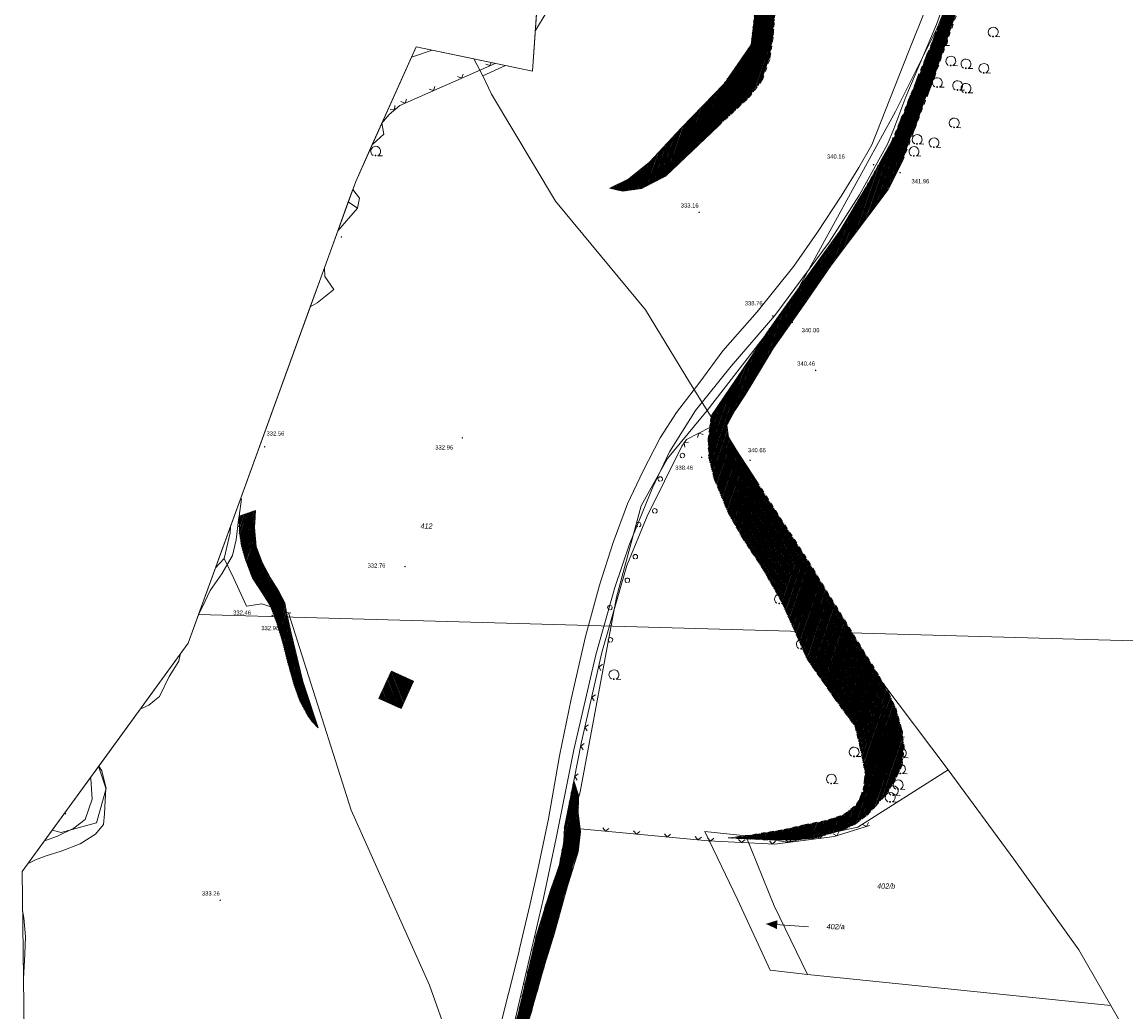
# Model space of a CAD drawing. Header units: metres. Extents: x 345144 to 348639, y 5629211 to 5635235.
# Tile 15 of 256: x 346437 to 346615, y 5630163 to 5630323. Entities that reach past the tile are written whole.
import ezdxf
from ezdxf.enums import TextEntityAlignment as Align

# ---------------------------------------------------------------- set-up
doc = ezdxf.new("R2010")
doc.units = ezdxf.units.M
doc.header["$MEASUREMENT"] = 0
doc.linetypes.add('4_4', pattern=[1.4, 0.7, -0.7])
for name, color, linetype in [('028 Geländeform', 7, 'Continuous'), ('028 Geländeform Ausg.', 7, 'Continuous'), ('081-083 Topographie', 7, 'Continuous'), ('AX Flurstück', 7, 'Continuous'), ('AX Gebäude', 7, 'Continuous'), ('Blatt', 7, 'Continuous'), ('Definitionslinie', 7, 'Continuous'), ('Gemeinde Lokation', 7, 'Continuous'), ('MG Präsentationsobjekt - Linie', 7, 'Continuous'), ('Ortsteil Lokation', 7, 'Continuous'), ('Präsentationsobjekt -Text (punktförmig)', 7, 'Continuous')]:
    doc.layers.add(name, color=color, linetype=linetype)
doc.styles.add('ARIAL', font='arial.ttf', dxfattribs={"height": 1})
doc.styles.add('ARIALIT', font='ariali.ttf', dxfattribs={"height": 1})
pattern_1 = [(250.9552151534, (0, 0), (0.1890527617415, -0.065261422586), [])]

# ---------------------------------------------------------------- blocks, each defined once
blk = doc.blocks.new('alk_043x_nrw')
h = blk.add_hatch(color=7)
edge = h.paths.add_edge_path(flags=0)
edge.add_arc((0, 0), 1, 180, 360, ccw=False)
edge.add_arc((0, 0), 1, 0, 180, ccw=False)
blk = doc.blocks.new('alk_7100_nrwx2')
at = {"true_color": 0x2e2e2e}
h = blk.add_hatch(color=250, dxfattribs=at)
edge = h.paths.add_edge_path(flags=0)
edge.add_arc((0.024073, -0.597267), 0.057254, 180, 360, ccw=False)
edge.add_arc((0.024073, -0.597267), 0.057255, 0, 180, ccw=False)
at = {"color": 250, "lineweight": 5, "true_color": 0x2e2e2e, "flags": 128}
blk.add_lwpolyline([(0.349382, -0.597267), (1, -0.597267)], dxfattribs=at)
at = {"color": 250, "lineweight": 5, "true_color": 0x2e2e2e}
for centre, radius, start, end in [((0.024073, 0.012362), 0.690995, -61.91481688, -118.08518312), ((0.024073, -0.597267), 0.057255, 0, 180), ((0.024073, -0.597267), 0.057254, 180, 0)]:
    blk.add_arc(centre, radius, start, end, dxfattribs=at)

msp = doc.modelspace()

# ---------------------------------------------------------------- hatches: boundary and pattern name
at = {"layer": '028 Geländeform', "true_color": 0xb27500}
h = msp.add_hatch(dxfattribs=at)
h.set_pattern_fill('_USER', color=44, scale=0.2, angle=250.95521515, style=0, pattern_type=0)
h.set_pattern_definition(pattern_1)
h.paths.add_polyline_path([(346599.655, 5630376.606), (346600.124, 5630374.11), (346600.124, 5630374.11), (346597.896, 5630363.003), (346597.896, 5630363.003), (346596.378, 5630350.851), (346596.378, 5630350.851), (346592.952, 5630339.329), (346592.952, 5630339.329), (346589.24, 5630328.523), (346589.24, 5630328.523), (346584.156, 5630314.16), (346584.156, 5630314.16), (346579.009, 5630300.6), (346579.009, 5630300.6), (346576.666, 5630296.012), (346576.666, 5630296.012), (346567.453, 5630283.817), (346567.453, 5630283.817), (346563.044, 5630277.415), (346563.044, 5630277.415), (346558.167, 5630270.44), (346558.167, 5630270.44), (346556.071, 5630266.934), (346556.071, 5630266.934), (346553.566, 5630262.847), (346553.566, 5630262.847), (346551.897, 5630260.289), (346551.897, 5630260.289), (346550.599, 5630257.941), (346550.599, 5630257.941), (346548.102, 5630259.476), (346548.102, 5630259.476), (346551.115, 5630263.877), (346551.115, 5630263.877), (346554.496, 5630268.873), (346554.496, 5630268.873), (346557.054, 5630272.889), (346557.054, 5630272.889), (346560.251, 5630277.354), (346560.251, 5630277.354), (346563.824, 5630282.288), (346563.824, 5630282.288), (346568.892, 5630289.294), (346568.892, 5630289.294), (346573.105, 5630296.408), (346573.105, 5630296.408), (346577.191, 5630303.637), (346577.191, 5630303.637), (346587.17, 5630328.161), (346587.17, 5630328.161), (346591.242, 5630340.258), (346591.242, 5630340.258), (346595.04, 5630357.085), (346595.04, 5630357.085)], flags=0)
h = msp.add_hatch(dxfattribs=at)
h.set_pattern_fill('_USER', color=44, scale=0.2, angle=250.95521515, style=0, pattern_type=0)
h.set_pattern_definition(pattern_1)
h.paths.add_polyline_path([(346546.164, 5630358.725), (346548.215, 5630358.592), (346548.215, 5630358.592), (346550.414, 5630360.473), (346550.414, 5630360.473), (346551.09, 5630362.542), (346551.09, 5630362.542), (346552.95, 5630363.303), (346552.95, 5630363.303), (346553.947, 5630365.099), (346553.947, 5630365.099), (346554.395, 5630367.105), (346554.395, 5630367.105), (346555.173, 5630374.027), (346555.173, 5630374.027), (346557.009, 5630374.056), (346557.009, 5630374.056), (346557.021, 5630364.954), (346557.021, 5630364.954), (346555.85, 5630359.909), (346555.85, 5630359.909), (346554.381, 5630357.831), (346554.381, 5630357.831), (346551.662, 5630356.334), (346551.662, 5630356.334), (346550.257, 5630354.291), (346550.257, 5630354.291), (346549.558, 5630352.351), (346549.558, 5630352.351), (346548.916, 5630345.404), (346548.916, 5630345.404), (346551.06, 5630343.883), (346551.06, 5630343.883), (346552.641, 5630342.527), (346552.641, 5630342.527), (346556.086, 5630335.31), (346556.086, 5630335.31), (346557.509, 5630332.263), (346557.509, 5630332.263), (346558.185, 5630328.871), (346558.185, 5630328.871), (346558.387, 5630324.722), (346558.387, 5630324.722), (346558.117, 5630320.954), (346558.117, 5630320.954), (346557.579, 5630317.195), (346557.579, 5630317.195), (346556.363, 5630313.759), (346556.363, 5630313.759), (346554.23, 5630310.941), (346554.23, 5630310.941), (346549.25, 5630306.313), (346549.25, 5630306.313), (346540.715, 5630298.18), (346540.715, 5630298.18), (346536.82, 5630296.193), (346536.82, 5630296.193), (346533.728, 5630295.753), (346533.728, 5630295.753), (346531.698, 5630296.226), (346531.698, 5630296.226), (346534.772, 5630297.74), (346534.772, 5630297.74), (346538.129, 5630300.447), (346538.129, 5630300.447), (346543.251, 5630305.982), (346543.251, 5630305.982), (346550.205, 5630313.188), (346550.205, 5630313.188), (346554.545, 5630319.407), (346554.545, 5630319.407), (346555.339, 5630326.121), (346555.339, 5630326.121), (346554.714, 5630332.698), (346554.714, 5630332.698), (346552.925, 5630336.763), (346552.925, 5630336.763), (346550.612, 5630340.005), (346550.612, 5630340.005), (346548.848, 5630341.988), (346548.848, 5630341.988), (346546.994, 5630342.466), (346546.994, 5630342.466), (346545.91, 5630345.237), (346545.91, 5630345.237), (346546.143, 5630355.603), (346546.143, 5630355.603)], flags=0)
h = msp.add_hatch(dxfattribs=at)
h.set_pattern_fill('_USER', color=44, scale=0.2, angle=250.95521515, style=0, pattern_type=0)
h.set_pattern_definition(pattern_1)
h.paths.add_polyline_path([(346548.102, 5630259.476), (346550.599, 5630257.941), (346550.599, 5630257.941), (346550.886, 5630256.006), (346550.886, 5630256.006), (346552.111, 5630253.976), (346552.111, 5630253.976), (346555.432, 5630248.852), (346555.432, 5630248.852), (346563.766, 5630235.988), (346563.766, 5630235.988), (346575.22, 5630217.375), (346575.22, 5630217.375), (346576.073, 5630215.891), (346576.073, 5630215.891), (346576.819, 5630214.592), (346576.819, 5630214.592), (346577.916, 5630212.235), (346577.916, 5630212.235), (346578.799, 5630209.116), (346578.799, 5630209.116), (346579.29, 5630205.945), (346579.29, 5630205.945), (346578.926, 5630202.903), (346578.926, 5630202.903), (346578.652, 5630202.325), (346578.652, 5630202.325), (346577.594, 5630200.223), (346577.594, 5630200.223), (346576.171, 5630198.077), (346576.171, 5630198.077), (346574.692, 5630196.391), (346574.692, 5630196.391), (346573.302, 5630194.91), (346573.302, 5630194.91), (346571.357, 5630193.451), (346571.357, 5630193.451), (346569.509, 5630192.576), (346569.509, 5630192.576), (346568.341, 5630192.223), (346568.341, 5630192.223), (346567.539, 5630191.98), (346567.539, 5630191.98), (346564.582, 5630191.126), (346564.582, 5630191.126), (346562.582, 5630190.979), (346562.582, 5630190.979), (346561.379, 5630190.891), (346561.379, 5630190.891), (346558.114, 5630190.885), (346558.114, 5630190.885), (346557.666, 5630190.884), (346557.666, 5630190.884), (346553.69, 5630191.054), (346553.69, 5630191.054), (346550.807, 5630191.22), (346550.807, 5630191.22), (346553.521, 5630191.578), (346553.521, 5630191.578), (346554.755, 5630191.741), (346554.755, 5630191.741), (346559.848, 5630192.588), (346559.848, 5630192.588), (346563.107, 5630193.34), (346563.107, 5630193.34), (346566.965, 5630194.117), (346566.965, 5630194.117), (346569.544, 5630195.005), (346569.544, 5630195.005), (346571.568, 5630196.611), (346571.568, 5630196.611), (346572.655, 5630198.93), (346572.655, 5630198.93), (346572.994, 5630201.637), (346572.994, 5630201.637), (346572.172, 5630205.885), (346572.172, 5630205.885), (346571.374, 5630209.227), (346571.374, 5630209.227), (346567.98, 5630213.849), (346567.98, 5630213.849), (346563.623, 5630220.087), (346563.623, 5630220.087), (346559.538, 5630229.273), (346559.538, 5630229.273), (346556.364, 5630234.824), (346556.364, 5630234.824), (346553.066, 5630239.827), (346553.066, 5630239.827), (346550.831, 5630243.807), (346550.831, 5630243.807), (346548.583, 5630249.286), (346548.583, 5630249.286), (346547.713, 5630252.711), (346547.713, 5630252.711), (346547.606, 5630255.681), (346547.606, 5630255.681), (346547.848, 5630257.535), (346547.848, 5630257.535), (346548.07, 5630259.229), (346548.07, 5630259.229)], flags=0)
h = msp.add_hatch(dxfattribs=at)
h.set_pattern_fill('_USER', color=44, scale=0.2, angle=250.95521515, style=0, pattern_type=0)
h.set_pattern_definition(pattern_1)
h.paths.add_polyline_path([(346474.269, 5630241.382), (346474.505, 5630238.309), (346474.505, 5630238.309), (346475.487, 5630235.746), (346475.487, 5630235.746), (346476.841, 5630233.198), (346476.841, 5630233.198), (346478.197, 5630231.052), (346478.197, 5630231.052), (346479.136, 5630229.197), (346479.136, 5630229.197), (346479.418, 5630227.706), (346479.418, 5630227.706), (346479.505, 5630227.249), (346479.505, 5630227.249), (346480.157, 5630224.339), (346480.157, 5630224.339), (346482.066, 5630216.519), (346482.066, 5630216.519), (346484.565, 5630209.026), (346484.565, 5630209.026), (346483.522, 5630210.097), (346483.522, 5630210.097), (346482.822, 5630211.088), (346482.822, 5630211.088), (346481.556, 5630213.449), (346481.556, 5630213.449), (346480.65, 5630216.031), (346480.65, 5630216.031), (346479.567, 5630219.849), (346479.567, 5630219.849), (346478.809, 5630222.834), (346478.809, 5630222.834), (346477.854, 5630226.033), (346477.854, 5630226.033), (346476.901, 5630228.554), (346476.901, 5630228.554), (346476.842, 5630228.711), (346476.842, 5630228.711), (346475.56, 5630230.772), (346475.56, 5630230.772), (346473.92, 5630233.253), (346473.92, 5630233.253), (346472.807, 5630236.217), (346472.807, 5630236.217), (346472.134, 5630238.531), (346472.134, 5630238.531), (346471.805, 5630240.725), (346471.805, 5630240.725), (346471.752, 5630243.233), (346471.752, 5630243.233), (346474.414, 5630244.163), (346474.414, 5630244.163)], flags=0)
h = msp.add_hatch(dxfattribs=at)
h.set_pattern_fill('_USER', color=44, scale=0.2, angle=250.95521515, style=0, pattern_type=0)
h.set_pattern_definition(pattern_1)
h.paths.add_polyline_path([(346523.5, 5630186.67), (346524.251, 5630190.609), (346524.251, 5630190.609), (346524.385, 5630192.931), (346524.385, 5630192.931), (346525.871, 5630200.453), (346525.871, 5630200.453), (346526.64, 5630198.141), (346526.64, 5630198.141), (346526.632, 5630197.678), (346526.632, 5630197.678), (346526.591, 5630195.271), (346526.591, 5630195.271), (346526.88, 5630192.694), (346526.88, 5630192.694), (346526.931, 5630192.239), (346526.931, 5630192.239), (346526.933, 5630192.221), (346526.933, 5630192.221), (346526.586, 5630188.975), (346526.586, 5630188.975), (346524.769, 5630183.242), (346524.769, 5630183.242), (346522.695, 5630175.665), (346522.695, 5630175.665), (346521.207, 5630170.799), (346521.207, 5630170.799), (346518.725, 5630162.056), (346518.725, 5630162.056), (346516.565, 5630154.9), (346516.565, 5630154.9), (346516.078, 5630152.321), (346516.078, 5630152.321), (346516.095, 5630150.938), (346516.095, 5630150.938), (346516.072, 5630149.083), (346516.072, 5630149.083), (346516.047, 5630146.385), (346516.047, 5630146.385), (346517.331, 5630141.294), (346517.331, 5630141.294), (346515.444, 5630145.47), (346515.444, 5630145.47), (346514.887, 5630147.582), (346514.887, 5630147.582), (346514.589, 5630149.81), (346514.589, 5630149.81), (346514.556, 5630151.466), (346514.556, 5630151.466), (346514.826, 5630153.754), (346514.826, 5630153.754), (346515.435, 5630156.597), (346515.435, 5630156.597), (346516.591, 5630161.597), (346516.591, 5630161.597), (346519.84, 5630175.495), (346519.84, 5630175.495), (346520.792, 5630178.633), (346520.792, 5630178.633), (346522.113, 5630182.771), (346522.113, 5630182.771)], flags=0)
at = {"layer": 'AX Gebäude', "true_color": 0x4f4f4f}
h = msp.add_hatch(dxfattribs=at)
h.set_pattern_fill('_USER', color=251, scale=0.2, angle=111.52941176, style=0, pattern_type=0)
h.set_pattern_definition([(111.5294117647, (0, 0), (-0.186045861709, -0.07339575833), [])])
h.paths.add_polyline_path([(346496.397, 5630218.183), (346499.978, 5630216.538), (346497.952, 5630212.128), (346494.372, 5630213.772)], flags=0)
at = {"layer": 'MG Präsentationsobjekt - Linie', "true_color": 0x5e5e5e}
msp.add_hatch(color=251, dxfattribs=at).paths.add_polyline_path([(346558.796608, 5630177.915288), (346558.694294, 5630176.478927), (346556.95, 5630177.325)], flags=0)

# ---------------------------------------------------------------- linework, layer by layer
at = {"layer": '081-083 Topographie', "color": 7, "linetype": 'Continuous', "lineweight": 5, "flags": 128}
for points in [[(346513.05, 5630157.12), (346515.316, 5630166.068), (346515.316, 5630166.068), (346517.006, 5630172.695), (346517.006, 5630172.695), (346517.097, 5630173.29), (346517.097, 5630173.29), (346518.799, 5630180.582), (346518.799, 5630180.582), (346520.045, 5630186.096), (346520.045, 5630186.096), (346521.768, 5630194.285), (346521.768, 5630194.285), (346523.535, 5630204.508), (346523.535, 5630204.508), (346525.435, 5630213.637), (346525.435, 5630213.637), (346527.746, 5630223.79), (346527.746, 5630223.79), (346530.021, 5630232.1), (346530.021, 5630232.1), (346532.239, 5630238.963), (346532.239, 5630238.963), (346534.548, 5630245.23), (346534.548, 5630245.23), (346537.036, 5630250.47), (346537.036, 5630250.47), (346539.83, 5630255.867), (346539.83, 5630255.867), (346542.484, 5630259.964), (346542.484, 5630259.964), (346546.233, 5630264.884), (346546.233, 5630264.884), (346549.982, 5630269.96), (346549.982, 5630269.96), (346555.524, 5630276.279), (346555.524, 5630276.279), (346561.461, 5630283.652), (346561.461, 5630283.652), (346565.252, 5630289.141), (346565.252, 5630289.141), (346569.08, 5630294.978), (346569.08, 5630294.978), (346571.925, 5630299.603), (346571.925, 5630299.603), (346574.059, 5630303.261), (346574.059, 5630303.261), (346579.974, 5630318.31), (346579.974, 5630318.31), (346586, 5630333.353)], [(346520.361686, 5630332.114431), (346520.618, 5630331.076), (346520.618, 5630331.076), (346521.579, 5630324.85), (346521.579, 5630324.85), (346519.695, 5630321.717), (346519.695, 5630321.717), (346519.647458, 5630321.670913)], [(346516.375, 5630161.845), (346518.715, 5630171.758), (346518.715, 5630171.758), (346520.943, 5630181.501), (346520.943, 5630181.501), (346522.993, 5630191.167), (346522.993, 5630191.167), (346525.894, 5630205.474), (346525.894, 5630205.474), (346529.449, 5630220.799), (346529.449, 5630220.799), (346532.494, 5630231.714), (346532.494, 5630231.714), (346534.877, 5630238.726), (346534.877, 5630238.726), (346538.612, 5630247.782), (346538.612, 5630247.782), (346541.334, 5630253.601), (346541.334, 5630253.601), (346545.53, 5630260.317), (346545.53, 5630260.317), (346551.313, 5630267.475), (346551.313, 5630267.475), (346558.339, 5630275.672), (346558.339, 5630275.672), (346567.164, 5630287.511), (346567.164, 5630287.511), (346572.052, 5630295.18), (346572.052, 5630295.18), (346576.555, 5630303.362), (346576.555, 5630303.362), (346577.578, 5630305.832), (346577.578, 5630305.832), (346579.534, 5630310.999), (346579.534, 5630310.999), (346584.495, 5630322.712), (346584.495, 5630322.712), (346587.222, 5630330.376)], [(346513.159695, 5630316.434096), (346513.136, 5630316.418), (346513.136, 5630316.418), (346497.761, 5630309.623), (346497.761, 5630309.623), (346496.019, 5630308.174), (346496.019, 5630308.174), (346494.801363, 5630306.686048)], [(346543.33, 5630254.521), (346544.098, 5630255.614), (346544.098, 5630255.614), (346547.848, 5630257.535), (346547.848, 5630257.535), (346548.067, 5630257.647), (346548.067, 5630257.647), (346553.584, 5630249.421)], [(346530.425, 5630221.21), (346534.435, 5630235.275), (346534.435, 5630235.275), (346537.705, 5630243.253), (346537.705, 5630243.253), (346543.33, 5630254.521)], [(346467.097, 5630231.2), (346468.966, 5630233.901), (346468.966, 5630233.901), (346470.678, 5630236.864), (346470.678, 5630236.864), (346471.285, 5630239.379), (346471.285, 5630239.379), (346471.666, 5630242.655), (346471.666, 5630242.655), (346471.752, 5630243.233), (346471.752, 5630243.233), (346472.165, 5630246.022)], [(346467.097, 5630231.2), (346465.868, 5630228.565), (346465.868, 5630228.565), (346465.230859, 5630227.453033)], [(346573.657, 5630193.241), (346567.933, 5630191.424), (346567.933, 5630191.424), (346558.348, 5630190.19), (346558.348, 5630190.19), (346547.583, 5630190.73), (346547.583, 5630190.73), (346526.88, 5630192.694), (346526.88, 5630192.694), (346524.385, 5630192.931), (346524.385, 5630192.931), (346525.871, 5630200.453), (346525.871, 5630200.453), (346527.118, 5630206.771), (346527.118, 5630206.771), (346530.425, 5630221.21)], [(346462.308597, 5630221.064774), (346462.008, 5630219.78), (346462.008, 5630219.78), (346460.454, 5630217.316), (346460.454, 5630217.316), (346458.867, 5630214.085), (346458.867, 5630214.085), (346458.103, 5630213.433), (346458.103, 5630213.433), (346457.151, 5630212.666), (346457.151, 5630212.666), (346455.849, 5630212.077), (346455.849, 5630212.077), (346455.750756, 5630212.039312)], [(346449.026007, 5630202.784136), (346449.067, 5630202.668), (346449.067, 5630202.668), (346450.242, 5630199.263), (346450.242, 5630199.263), (346450.118, 5630197.19), (346450.118, 5630197.19), (346449.99, 5630195.095), (346449.99, 5630195.095), (346449.86, 5630193.384), (346449.86, 5630193.384), (346448.548, 5630191.819), (346448.548, 5630191.819), (346446.051, 5630190.278), (346446.051, 5630190.278), (346442.985, 5630189.065), (346442.985, 5630189.065), (346440.555, 5630188.334), (346440.555, 5630188.334), (346438.857, 5630187.671), (346438.857, 5630187.671), (346437.637099, 5630187.109746)], [(346440.284941, 5630190.753933), (346442.378, 5630191.523), (346442.378, 5630191.523), (346445.066, 5630192.817), (346445.066, 5630192.817), (346446.851, 5630194.191), (346446.851, 5630194.191), (346447.994, 5630197.497), (346447.994, 5630197.497), (346447.771, 5630200.767), (346447.771, 5630200.767), (346447.716945, 5630200.982494)], [(346436.755514, 5630179.495347), (346436.961, 5630178.328), (346436.961, 5630178.328), (346437.232, 5630175.239), (346437.232, 5630175.239), (346437.143, 5630172.502), (346437.143, 5630172.502), (346436.895138, 5630168.447416)]]:
    msp.add_lwpolyline(points, dxfattribs=at)
at = {"layer": 'AX Flurstück', "color": 8, "linetype": 'Continuous', "lineweight": 13, "true_color": 0x808080, "flags": 128}
for points in [[(346590.865, 5630337.453), (346584.559, 5630322.016), (346577.889, 5630308.654), (346560.904, 5630277.714), (346547.405, 5630260.283), (346544.55, 5630264.882), (346537.46, 5630276.577), (346522.921, 5630294.155), (346512.554, 5630311.441), (346511.167, 5630314.399), (346514.841, 5630316.083), (346519.203, 5630315.172), (346520.405, 5630332.753)], [(346682.195, 5630018.107), (346660.67, 5630051.344), (346658.091, 5630054.861), (346650.282, 5630066.836), (346645.447, 5630081.082), (346638.045, 5630108.761), (346625.666, 5630141.736), (346616.64, 5630157.263), (346612.666, 5630164.129), (346607.508, 5630173.134), (346597.026, 5630187.789), (346586.374, 5630202.201), (346575.655, 5630216.446), (346556.092, 5630246.521), (346547.405, 5630260.283), (346560.904, 5630277.714), (346577.889, 5630308.654), (346584.559, 5630322.016), (346590.865, 5630337.453)], [(346470.313, 5630240.528), (346470.35, 5630241.547), (346483.244, 5630277.044), (346484.37, 5630277.711), (346487.069, 5630279.849), (346485.646, 5630281.952), (346485.543, 5630283.372), (346487.705, 5630289.325), (346490.896, 5630293.018), (346491.242, 5630294.645), (346490.132, 5630296.007), (346490.61, 5630297.322), (346493.292, 5630303.314), (346493.367, 5630303.345), (346495.174, 5630304.982), (346494.838, 5630306.768), (346499.612, 5630317.434), (346502.965, 5630318.563), (346509.692, 5630317.158), (346511.167, 5630314.399), (346512.554, 5630311.441), (346522.921, 5630294.155), (346537.46, 5630276.577), (346544.55, 5630264.882), (346547.405, 5630260.283), (346541.036, 5630252.526), (346536.773, 5630244.884), (346532.772, 5630230.145), (346526.901, 5630198.673), (346513.117, 5630147.808)], [(346500.361, 5630319.107), (346502.965, 5630318.563), (346499.612, 5630317.434), (346500.361, 5630319.107)], [(346511.167, 5630314.399), (346509.692, 5630317.158), (346514.841, 5630316.083), (346511.167, 5630314.399)], [(346493.367, 5630303.345), (346493.292, 5630303.314), (346494.838, 5630306.768), (346495.174, 5630304.982), (346493.367, 5630303.345)], [(346490.896, 5630293.018), (346489.415, 5630294.033), (346490.132, 5630296.007), (346491.242, 5630294.645), (346490.896, 5630293.018)], [(346487.705, 5630289.325), (346489.415, 5630294.033), (346490.896, 5630293.018), (346487.705, 5630289.325)], [(346484.37, 5630277.711), (346483.244, 5630277.044), (346485.543, 5630283.372), (346485.646, 5630281.952), (346487.069, 5630279.849), (346484.37, 5630277.711)], [(346558.911, 5630046.661), (346538.614, 5630085.471), (346527.58, 5630106.013), (346520.302, 5630120.729), (346517.072, 5630126.674), (346511.063, 5630143.559), (346513.117, 5630147.808), (346526.901, 5630198.673), (346532.772, 5630230.145), (346536.773, 5630244.884), (346541.036, 5630252.526), (346547.405, 5630260.283), (346556.092, 5630246.521), (346575.655, 5630216.446), (346586.374, 5630202.201), (346571.789, 5630192.967), (346560.472, 5630190.525), (346553.7, 5630191.56), (346547.063, 5630192.23), (346552.387, 5630181.167), (346557.631, 5630169.846)], [(346469.334, 5630236.407), (346467.931, 5630234.887), (346470.35, 5630241.547), (346470.313, 5630240.528), (346469.334, 5630236.407)], [(346508.903, 5630149.52), (346502.566, 5630167.42), (346489.864, 5630195.684), (346479.752, 5630227.595), (346475.458, 5630229.041), (346472.94, 5630228.672), (346470.894, 5630233.168), (346469.334, 5630236.407), (346470.313, 5630240.528)], [(346437.277, 5630138.232), (346436.676, 5630185.787), (346441.523, 5630192.459), (346442.991, 5630192.115), (346448.696, 5630193.677), (346450.27, 5630199.226), (346449.557, 5630202.05), (346449.058, 5630202.828), (346463.512, 5630222.721), (346467.931, 5630234.887), (346469.334, 5630236.407), (346470.894, 5630233.168), (346472.94, 5630228.672), (346475.458, 5630229.041), (346479.752, 5630227.595), (346489.864, 5630195.684), (346502.566, 5630167.42), (346508.903, 5630149.52)], [(346442.991, 5630192.115), (346441.523, 5630192.459), (346449.058, 5630202.828), (346449.557, 5630202.05), (346450.27, 5630199.226), (346448.696, 5630193.677), (346442.991, 5630192.115)], [(346571.789, 5630192.967), (346586.374, 5630202.201), (346597.026, 5630187.789), (346607.508, 5630173.134), (346612.666, 5630164.129), (346563.627, 5630169.142), (346558.243, 5630180.238), (346553.7, 5630191.56), (346560.472, 5630190.525), (346571.789, 5630192.967)], [(346553.7, 5630191.56), (346558.243, 5630180.238), (346563.627, 5630169.142), (346557.631, 5630169.846), (346552.387, 5630181.167), (346547.063, 5630192.23), (346553.7, 5630191.56)], [(346557.631, 5630169.846), (346563.627, 5630169.142), (346612.666, 5630164.129), (346616.64, 5630157.263), (346625.666, 5630141.736), (346638.045, 5630108.761), (346645.447, 5630081.082), (346650.282, 5630066.836), (346658.091, 5630054.861), (346576.794, 5630015.635)]]:
    msp.add_lwpolyline(points, dxfattribs=at)
at = {"layer": 'AX Gebäude', "color": 7, "linetype": 'Continuous', "lineweight": 5, "flags": 128}
msp.add_lwpolyline([(346496.397, 5630218.183), (346499.978, 5630216.538), (346497.952, 5630212.128), (346494.372, 5630213.772), (346496.397, 5630218.183)], dxfattribs=at)
at = {"layer": 'Blatt', "color": 205, "linetype": 'Continuous', "lineweight": 5, "true_color": 0x873099, "flags": 128}
for points in [[(346853.841, 5630216.41), (346465.195, 5630227.353), (346490.61, 5630297.322), (346500.361, 5630319.107), (346519.203, 5630315.172), (346520.759, 5630337.924), (346510.704, 5630355.443), (346515.85, 5630372.979), (346508.427, 5630392.926), (346488.469, 5630431.762), (346474.656, 5630465.91), (346477.796, 5630477.074), (346860.876, 5630466.287), (346853.841, 5630216.41)], [(346846.805, 5629966.53), (346454.986, 5629977.564), (346452.693, 5630006.744), (346471.994, 5630041.761), (346439.525, 5630053.22), (346454.762, 5630069.712), (346455.132, 5630094.412), (346446.352, 5630127.723), (346437.277, 5630138.232), (346436.676, 5630185.787), (346463.512, 5630222.721), (346465.195, 5630227.353), (346853.841, 5630216.41), (346846.805, 5629966.53)]]:
    msp.add_lwpolyline(points, dxfattribs=at)
at = {"layer": 'Definitionslinie', "color": 7, "linetype": 'Continuous', "lineweight": 5, "flags": 128}
for points in [[(346579.974, 5630318.31), (346586, 5630333.353)], [(346584.495, 5630322.712), (346587.222, 5630330.376)], [(346519.695, 5630321.717), (346521.579, 5630324.85)], [(346519.647458, 5630321.670913), (346519.695, 5630321.717)], [(346579.534, 5630310.999), (346584.495, 5630322.712)], [(346574.059, 5630303.261), (346579.974, 5630318.31)], [(346497.761, 5630309.623), (346513.136, 5630316.418)], [(346511.649, 5630316.307), (346512.308, 5630316.052), (346512.508923, 5630316.570004)], [(346511.649, 5630316.307), (346512.308, 5630316.052), (346512.508923, 5630316.570004)], [(346513.136, 5630316.418), (346513.159695, 5630316.434096)], [(346507.076, 5630314.286), (346507.735, 5630314.031), (346507.99, 5630314.691)], [(346507.076, 5630314.286), (346507.735, 5630314.031), (346507.99, 5630314.691)], [(346502.502, 5630312.265), (346503.162, 5630312.01), (346503.417, 5630312.669)], [(346502.502, 5630312.265), (346503.162, 5630312.01), (346503.417, 5630312.669)], [(346497.929, 5630310.244), (346498.589, 5630309.989), (346498.844, 5630310.648)], [(346497.929, 5630310.244), (346498.589, 5630309.989), (346498.844, 5630310.648)], [(346577.578, 5630305.832), (346579.534, 5630310.999)], [(346496.019, 5630308.174), (346497.761, 5630309.623)], [(346496.186, 5630308.963), (346496.89, 5630308.899), (346496.955, 5630309.603)], [(346496.186, 5630308.963), (346496.89, 5630308.899), (346496.955, 5630309.603)], [(346494.801363, 5630306.686048), (346496.019, 5630308.174)], [(346494.918318, 5630306.947342), (346495.024, 5630306.958), (346495.005422, 5630307.141944)], [(346494.918318, 5630306.947342), (346495.024, 5630306.958), (346495.005422, 5630307.141944)], [(346576.555, 5630303.362), (346577.578, 5630305.832)], [(346571.925, 5630299.603), (346574.059, 5630303.261)], [(346572.052, 5630295.18), (346576.555, 5630303.362)], [(346569.08, 5630294.978), (346571.925, 5630299.603)], [(346565.252, 5630289.141), (346569.08, 5630294.978)], [(346567.164, 5630287.511), (346572.052, 5630295.18)], [(346561.461, 5630283.652), (346565.252, 5630289.141)], [(346558.339, 5630275.672), (346567.164, 5630287.511)], [(346555.524, 5630276.279), (346561.461, 5630283.652)], [(346549.982, 5630269.96), (346555.524, 5630276.279)], [(346551.313, 5630267.475), (346558.339, 5630275.672)], [(346546.233, 5630264.884), (346549.982, 5630269.96)], [(346545.53, 5630260.317), (346551.313, 5630267.475)], [(346542.484, 5630259.964), (346546.233, 5630264.884)], [(346539.83, 5630255.867), (346542.484, 5630259.964)], [(346541.334, 5630253.601), (346545.53, 5630260.317)], [(346544.098, 5630255.614), (346547.848, 5630257.535), (346547.848, 5630257.535), (346548.067, 5630257.647)], [(346548.067, 5630257.647), (346553.584, 5630249.421)], [(346537.036, 5630250.47), (346539.83, 5630255.867)], [(346543.33, 5630254.521), (346544.098, 5630255.614)], [(346544.411, 5630255.189), (346543.714, 5630255.068), (346543.836, 5630254.371)], [(346544.411, 5630255.189), (346543.714, 5630255.068), (346543.836, 5630254.371)], [(346546.755, 5630256.414), (346546.082, 5630256.631), (346545.865, 5630255.958)], [(346546.755, 5630256.414), (346546.082, 5630256.631), (346545.865, 5630255.958)], [(346549.296, 5630254.917), (346549.433, 5630255.61), (346548.739, 5630255.747)], [(346549.296, 5630254.917), (346549.433, 5630255.61), (346548.739, 5630255.747)], [(346538.612, 5630247.782), (346541.334, 5630253.601)], [(346552.081, 5630250.764), (346552.218, 5630251.458), (346551.524, 5630251.594)], [(346552.081, 5630250.764), (346552.218, 5630251.458), (346551.524, 5630251.594)], [(346534.548, 5630245.23), (346537.036, 5630250.47)], [(346534.877, 5630238.726), (346538.612, 5630247.782)], [(346471.666, 5630242.655), (346471.752, 5630243.233), (346471.752, 5630243.233), (346472.165, 5630246.022)], [(346532.239, 5630238.963), (346534.548, 5630245.23)], [(346471.285, 5630239.379), (346471.666, 5630242.655)], [(346470.678, 5630236.864), (346471.285, 5630239.379)], [(346530.021, 5630232.1), (346532.239, 5630238.963)], [(346532.494, 5630231.714), (346534.877, 5630238.726)], [(346468.966, 5630233.901), (346470.678, 5630236.864)], [(346467.097, 5630231.2), (346468.966, 5630233.901)], [(346527.746, 5630223.79), (346530.021, 5630232.1)], [(346465.868, 5630228.565), (346467.097, 5630231.2)], [(346529.449, 5630220.799), (346532.494, 5630231.714)], [(346465.230859, 5630227.453033), (346465.868, 5630228.565)], [(346525.435, 5630213.637), (346527.746, 5630223.79)], [(346527.118, 5630206.771), (346530.425, 5630221.21)], [(346460.454, 5630217.316), (346462.008, 5630219.78)], [(346462.008, 5630219.78), (346462.308597, 5630221.064774)], [(346525.894, 5630205.474), (346529.449, 5630220.799)], [(346530.487, 5630219.24), (346529.888, 5630218.864), (346530.263, 5630218.265)], [(346530.487, 5630219.24), (346529.888, 5630218.864), (346530.263, 5630218.265)], [(346458.867, 5630214.085), (346460.454, 5630217.316)], [(346458.103, 5630213.433), (346458.867, 5630214.085)], [(346529.371, 5630214.366), (346528.772, 5630213.991), (346529.147, 5630213.391)], [(346529.371, 5630214.366), (346528.772, 5630213.991), (346529.147, 5630213.391)], [(346455.849, 5630212.077), (346457.151, 5630212.666)], [(346457.151, 5630212.666), (346458.103, 5630213.433)], [(346523.535, 5630204.508), (346525.435, 5630213.637)], [(346455.750756, 5630212.039312), (346455.849, 5630212.077)], [(346528.254, 5630209.492), (346527.655, 5630209.117), (346528.031, 5630208.518)], [(346528.254, 5630209.492), (346527.655, 5630209.117), (346528.031, 5630208.518)], [(346522.993, 5630191.167), (346525.894, 5630205.474)], [(346525.871, 5630200.453), (346527.118, 5630206.771)], [(346527.566, 5630206.458), (346526.979, 5630206.065), (346527.372, 5630205.477)], [(346527.566, 5630206.458), (346526.979, 5630206.065), (346527.372, 5630205.477)], [(346521.768, 5630194.285), (346523.535, 5630204.508)], [(346449.026007, 5630202.784136), (346449.067, 5630202.668)], [(346449.067, 5630202.668), (346450.242, 5630199.263)], [(346526.598, 5630201.553), (346526.01, 5630201.159), (346526.404, 5630200.572)], [(346526.598, 5630201.553), (346526.01, 5630201.159), (346526.404, 5630200.572)], [(346447.716945, 5630200.982494), (346447.771, 5630200.767)], [(346447.771, 5630200.767), (346447.994, 5630197.497)], [(346524.385, 5630192.931), (346525.871, 5630200.453)], [(346450.118, 5630197.19), (346450.242, 5630199.263)], [(346526.2, 5630199.538), (346525.613, 5630199.145), (346526.006, 5630198.557)], [(346526.2, 5630199.538), (346525.613, 5630199.145), (346526.006, 5630198.557)], [(346446.851, 5630194.191), (346447.994, 5630197.497)], [(346449.99, 5630195.095), (346450.118, 5630197.19)], [(346449.86, 5630193.384), (346449.99, 5630195.095)], [(346525.231, 5630194.633), (346524.643, 5630194.239), (346525.037, 5630193.652)], [(346525.231, 5630194.633), (346524.643, 5630194.239), (346525.037, 5630193.652)], [(346442.378, 5630191.523), (346445.066, 5630192.817)], [(346445.066, 5630192.817), (346446.851, 5630194.191)], [(346448.548, 5630191.819), (346449.86, 5630193.384)], [(346520.045, 5630186.096), (346521.768, 5630194.285)], [(346524.385, 5630192.931), (346526.88, 5630192.694), (346526.88, 5630192.694), (346547.583, 5630190.73)], [(346525.578, 5630193.32), (346526.029, 5630192.775), (346526.574, 5630193.226)], [(346525.578, 5630193.32), (346526.029, 5630192.775), (346526.574, 5630193.225)], [(346530.556, 5630192.848), (346531.006, 5630192.303), (346531.551, 5630192.753)], [(346530.556, 5630192.848), (346531.006, 5630192.303), (346531.551, 5630192.753)], [(346567.933, 5630191.424), (346573.657, 5630193.241)], [(346572.55, 5630193.414), (346573.178, 5630193.089), (346573.503, 5630193.717)], [(346572.55, 5630193.414), (346573.178, 5630193.089), (346573.503, 5630193.717)], [(346440.284941, 5630190.753933), (346442.378, 5630191.523)], [(346446.051, 5630190.278), (346448.548, 5630191.819)], [(346520.943, 5630181.501), (346522.993, 5630191.167)], [(346535.533, 5630192.375), (346535.984, 5630191.83), (346536.529, 5630192.281)], [(346535.533, 5630192.375), (346535.984, 5630191.831), (346536.529, 5630192.281)], [(346540.511, 5630191.903), (346540.962, 5630191.358), (346541.507, 5630191.809)], [(346540.511, 5630191.903), (346540.962, 5630191.358), (346541.507, 5630191.809)], [(346545.489, 5630191.431), (346545.939, 5630190.886), (346546.484, 5630191.337)], [(346545.489, 5630191.431), (346545.939, 5630190.886), (346546.484, 5630191.337)], [(346547.497, 5630191.235), (346547.972, 5630190.71), (346548.496, 5630191.185)], [(346547.497, 5630191.235), (346547.972, 5630190.71), (346548.496, 5630191.185)], [(346552.491, 5630190.984), (346552.966, 5630190.46), (346553.49, 5630190.934)], [(346552.491, 5630190.984), (346552.966, 5630190.46), (346553.49, 5630190.934)], [(346558.348, 5630190.19), (346567.933, 5630191.424)], [(346560.101, 5630190.92), (346560.661, 5630190.488), (346561.093, 5630191.048)], [(346560.101, 5630190.92), (346560.661, 5630190.488), (346561.093, 5630191.048)], [(346565.06, 5630191.558), (346565.62, 5630191.126), (346566.052, 5630191.686)], [(346565.06, 5630191.558), (346565.62, 5630191.126), (346566.052, 5630191.686)], [(346567.784, 5630191.901), (346568.412, 5630191.576), (346568.738, 5630192.204)], [(346567.784, 5630191.901), (346568.412, 5630191.576), (346568.738, 5630192.204)], [(346440.555, 5630188.334), (346442.985, 5630189.065)], [(346442.985, 5630189.065), (346446.051, 5630190.278)], [(346547.583, 5630190.73), (346558.348, 5630190.19)], [(346557.485, 5630190.734), (346557.959, 5630190.21), (346558.484, 5630190.684)], [(346557.485, 5630190.734), (346557.959, 5630190.21), (346558.484, 5630190.684)], [(346437.637099, 5630187.109746), (346438.857, 5630187.671)], [(346438.857, 5630187.671), (346440.555, 5630188.334)], [(346518.799, 5630180.582), (346520.045, 5630186.096)], [(346517.097, 5630173.29), (346518.799, 5630180.582)], [(346518.715, 5630171.758), (346520.943, 5630181.501)], [(346436.755514, 5630179.495347), (346436.961, 5630178.328)], [(346436.961, 5630178.328), (346437.232, 5630175.239)], [(346437.232, 5630175.239), (346437.143, 5630172.502)], [(346517.006, 5630172.695), (346517.097, 5630173.29)], [(346436.895138, 5630168.447416), (346437.143, 5630172.502)], [(346515.316, 5630166.068), (346517.006, 5630172.695)], [(346516.375, 5630161.845), (346518.715, 5630171.758)], [(346513.05, 5630157.12), (346515.316, 5630166.068)]]:
    msp.add_lwpolyline(points, dxfattribs=at)
at = {"layer": 'Definitionslinie', "color": 44, "linetype": '4_4', "lineweight": 5, "true_color": 0xb27500, "flags": 128}
for points in [[(346584.156, 5630314.16), (346589.24, 5630328.523)], [(346577.191, 5630303.637), (346587.17, 5630328.161)], [(346558.117, 5630320.954), (346558.387, 5630324.722)], [(346557.579, 5630317.195), (346558.117, 5630320.954)], [(346556.363, 5630313.759), (346557.579, 5630317.195)], [(346579.009, 5630300.6), (346584.156, 5630314.16)], [(346554.23, 5630310.941), (346556.363, 5630313.759)], [(346549.25, 5630306.313), (346554.23, 5630310.941)], [(346547.606, 5630255.681), (346547.848, 5630257.535), (346547.848, 5630257.535), (346548.07, 5630259.229), (346548.07, 5630259.229), (346548.102, 5630259.476)], [(346547.606, 5630255.681), (346547.713, 5630252.711)], [(346547.713, 5630252.711), (346548.583, 5630249.286)], [(346548.583, 5630249.286), (346550.831, 5630243.807)], [(346555.432, 5630248.852), (346563.766, 5630235.988)], [(346550.831, 5630243.807), (346553.066, 5630239.827)], [(346553.066, 5630239.827), (346556.364, 5630234.824)], [(346563.766, 5630235.988), (346575.22, 5630217.375)], [(346556.364, 5630234.824), (346559.538, 5630229.273)], [(346559.538, 5630229.273), (346563.623, 5630220.087)], [(346563.623, 5630220.087), (346567.98, 5630213.849)], [(346575.22, 5630217.375), (346576.073, 5630215.891), (346576.073, 5630215.891), (346576.819, 5630214.592)], [(346576.819, 5630214.592), (346577.916, 5630212.235)], [(346567.98, 5630213.849), (346571.374, 5630209.227)], [(346577.916, 5630212.235), (346578.799, 5630209.116)], [(346571.374, 5630209.227), (346572.172, 5630205.885)], [(346578.799, 5630209.116), (346579.29, 5630205.945)], [(346572.172, 5630205.885), (346572.994, 5630201.637)], [(346578.926, 5630202.903), (346579.29, 5630205.945)], [(346572.655, 5630198.93), (346572.994, 5630201.637)], [(346577.594, 5630200.223), (346578.652, 5630202.325)], [(346578.652, 5630202.325), (346578.926, 5630202.903)], [(346576.171, 5630198.077), (346577.594, 5630200.223)], [(346571.568, 5630196.611), (346572.655, 5630198.93)], [(346574.692, 5630196.391), (346576.171, 5630198.077)], [(346569.544, 5630195.005), (346571.568, 5630196.611)], [(346573.302, 5630194.91), (346574.692, 5630196.391)], [(346566.965, 5630194.117), (346569.544, 5630195.005)], [(346571.357, 5630193.451), (346573.302, 5630194.91)], [(346559.848, 5630192.588), (346563.107, 5630193.34)], [(346563.107, 5630193.34), (346566.965, 5630194.117)], [(346569.509, 5630192.576), (346571.357, 5630193.451)], [(346550.807, 5630191.22), (346553.521, 5630191.578), (346553.521, 5630191.578), (346554.755, 5630191.741)], [(346550.807, 5630191.22), (346553.69, 5630191.054)], [(346553.69, 5630191.054), (346557.666, 5630190.884)], [(346554.755, 5630191.741), (346559.848, 5630192.588)], [(346557.666, 5630190.884), (346558.114, 5630190.885), (346558.114, 5630190.885), (346561.379, 5630190.891)], [(346561.379, 5630190.891), (346562.582, 5630190.979), (346562.582, 5630190.979), (346564.582, 5630191.126)], [(346564.582, 5630191.126), (346567.539, 5630191.98)], [(346567.539, 5630191.98), (346568.341, 5630192.223), (346568.341, 5630192.223), (346569.509, 5630192.576)]]:
    msp.add_lwpolyline(points, dxfattribs=at)
at = {"layer": 'Definitionslinie', "color": 44, "linetype": 'Continuous', "lineweight": 5, "true_color": 0xb27500, "flags": 128}
for points in [[(346554.545, 5630319.407), (346555.339, 5630326.121)], [(346550.205, 5630313.188), (346554.545, 5630319.407)], [(346543.251, 5630305.982), (346550.205, 5630313.188)], [(346538.129, 5630300.447), (346543.251, 5630305.982)], [(346540.715, 5630298.18), (346549.25, 5630306.313)], [(346573.105, 5630296.408), (346577.191, 5630303.637)], [(346534.772, 5630297.74), (346538.129, 5630300.447)], [(346576.666, 5630296.012), (346579.009, 5630300.6)], [(346536.82, 5630296.193), (346540.715, 5630298.18)], [(346531.698, 5630296.226), (346534.772, 5630297.74)], [(346531.698, 5630296.226), (346533.728, 5630295.753)], [(346533.728, 5630295.753), (346536.82, 5630296.193)], [(346568.892, 5630289.294), (346573.105, 5630296.408)], [(346567.453, 5630283.817), (346576.666, 5630296.012)], [(346563.824, 5630282.288), (346568.892, 5630289.294)], [(346563.044, 5630277.415), (346567.453, 5630283.817)], [(346560.251, 5630277.354), (346563.824, 5630282.288)], [(346557.054, 5630272.889), (346560.251, 5630277.354)], [(346558.167, 5630270.44), (346563.044, 5630277.415)], [(346554.496, 5630268.873), (346557.054, 5630272.889)], [(346556.071, 5630266.934), (346558.167, 5630270.44)], [(346551.115, 5630263.877), (346554.496, 5630268.873)], [(346553.566, 5630262.847), (346556.071, 5630266.934)], [(346548.102, 5630259.476), (346551.115, 5630263.877)], [(346551.897, 5630260.289), (346553.566, 5630262.847)], [(346548.102, 5630259.476), (346550.599, 5630257.941)], [(346548.102, 5630259.476), (346550.599, 5630257.941)], [(346550.599, 5630257.941), (346551.897, 5630260.289)], [(346550.599, 5630257.941), (346550.886, 5630256.006)], [(346550.886, 5630256.006), (346552.111, 5630253.976)], [(346552.111, 5630253.976), (346555.432, 5630248.852)], [(346471.752, 5630243.233), (346474.414, 5630244.163)], [(346471.752, 5630243.233), (346471.805, 5630240.725)], [(346474.269, 5630241.382), (346474.414, 5630244.163)], [(346474.269, 5630241.382), (346474.505, 5630238.309)], [(346471.805, 5630240.725), (346472.134, 5630238.531)], [(346472.134, 5630238.531), (346472.807, 5630236.217)], [(346474.505, 5630238.309), (346475.487, 5630235.746)], [(346472.807, 5630236.217), (346473.92, 5630233.253)], [(346475.487, 5630235.746), (346476.841, 5630233.198)], [(346473.92, 5630233.253), (346475.56, 5630230.772)], [(346476.841, 5630233.198), (346478.197, 5630231.052)], [(346475.56, 5630230.772), (346476.842, 5630228.711)], [(346478.197, 5630231.052), (346479.136, 5630229.197)], [(346476.842, 5630228.711), (346476.901, 5630228.554), (346476.901, 5630228.554), (346477.854, 5630226.033)], [(346479.136, 5630229.197), (346479.418, 5630227.706), (346479.418, 5630227.706), (346479.505, 5630227.249)], [(346479.505, 5630227.249), (346480.157, 5630224.339)], [(346477.854, 5630226.033), (346478.809, 5630222.834)], [(346480.157, 5630224.339), (346482.066, 5630216.519)], [(346478.809, 5630222.834), (346479.567, 5630219.849)], [(346479.567, 5630219.849), (346480.65, 5630216.031)], [(346480.65, 5630216.031), (346481.556, 5630213.449)], [(346482.066, 5630216.519), (346484.565, 5630209.026)], [(346481.556, 5630213.449), (346482.822, 5630211.088)], [(346482.822, 5630211.088), (346483.522, 5630210.097)], [(346483.522, 5630210.097), (346484.565, 5630209.026)], [(346524.385, 5630192.931), (346525.871, 5630200.453)], [(346525.871, 5630200.453), (346526.64, 5630198.141)], [(346526.64, 5630198.141), (346526.632, 5630197.678), (346526.632, 5630197.678), (346526.591, 5630195.271)], [(346526.591, 5630195.271), (346526.88, 5630192.694), (346526.88, 5630192.694), (346526.931, 5630192.239), (346526.931, 5630192.239), (346526.933, 5630192.221)], [(346524.251, 5630190.609), (346524.385, 5630192.931)], [(346526.586, 5630188.975), (346526.933, 5630192.221)], [(346523.5, 5630186.67), (346524.251, 5630190.609)], [(346524.769, 5630183.242), (346526.586, 5630188.975)], [(346522.113, 5630182.771), (346523.5, 5630186.67)], [(346520.792, 5630178.633), (346522.113, 5630182.771)], [(346522.695, 5630175.665), (346524.769, 5630183.242)], [(346519.84, 5630175.495), (346520.792, 5630178.633)], [(346516.591, 5630161.597), (346519.84, 5630175.495)], [(346521.207, 5630170.799), (346522.695, 5630175.665)], [(346518.725, 5630162.056), (346521.207, 5630170.799)]]:
    msp.add_lwpolyline(points, dxfattribs=at)
at = {"layer": 'Definitionslinie', "color": 7, "linetype": 'Continuous', "lineweight": 5}
for centre, start, end in [((346543.422, 5630253.026), -74.99964671, -105.0003533), ((346543.422, 5630253.026), -74.99964671, -105.0003533), ((346539.847, 5630249.222), -74.9996467, -105.0003533), ((346539.847, 5630249.222), -74.9996467, -105.0003533), ((346538.955, 5630244.078), -74.9996467, -105.0003533), ((346538.955, 5630244.078), -74.9996467, -105.0003533), ((346536.324, 5630241.861), -74.99964671, -105.0003533), ((346536.324, 5630241.861), -74.99964671, -105.0003533), ((346535.816, 5630236.667), -74.99964674, -105.00035326), ((346535.816, 5630236.667), -74.99964674, -105.00035326), ((346534.522, 5630232.845), -74.9996467, -105.0003533), ((346534.522, 5630232.845), -74.9996467, -105.0003533), ((346531.709, 5630228.449), -74.9996467, -105.00035329), ((346531.709, 5630228.449), -74.9996467, -105.00035329), ((346531.78, 5630223.228), -74.99964671, -105.0003533), ((346531.78, 5630223.228), -74.99964671, -105.0003533)]:
    msp.add_arc(centre, 0.374771, start, end, dxfattribs=at)
at = {"layer": 'Gemeinde Lokation', "color": 7, "linetype": 'Continuous', "lineweight": 5, "flags": 128}
msp.add_lwpolyline([(346471.994, 5630041.761), (346439.525, 5630053.22), (346454.762, 5630069.712), (346455.132, 5630094.412), (346446.352, 5630127.723), (346437.277, 5630138.232), (346436.676, 5630185.787), (346463.512, 5630222.721), (346490.61, 5630297.322), (346500.361, 5630319.107), (346519.203, 5630315.172), (346520.759, 5630337.924)], dxfattribs=at)
at = {"layer": 'MG Präsentationsobjekt - Linie', "color": 251, "linetype": 'Continuous', "lineweight": 13, "true_color": 0x5e5e5e, "flags": 128}
msp.add_lwpolyline([(346556.95, 5630177.325), (346563.829, 5630176.835)], dxfattribs=at)
at = {"layer": 'Ortsteil Lokation', "color": 7, "linetype": 'Continuous', "lineweight": 5, "flags": 128}
msp.add_lwpolyline([(346471.994, 5630041.761), (346439.525, 5630053.22), (346454.762, 5630069.712), (346455.132, 5630094.412), (346446.352, 5630127.723), (346437.277, 5630138.232), (346436.676, 5630185.787), (346463.512, 5630222.721), (346490.61, 5630297.322), (346500.361, 5630319.107), (346519.203, 5630315.172), (346520.759, 5630337.924)], dxfattribs=at)

# ---------------------------------------------------------------- block references
at = {"layer": '028 Geländeform', "xscale": 0.125, "yscale": 0.125}
for p, rotation in [((346574.317, 5630300.031), -2.325463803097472), ((346578.615, 5630298.763), -2.326094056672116), ((346546.126, 5630292.345), -2.326094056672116), ((346488.307, 5630288.359), -2.326094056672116), ((346558.038, 5630275.607), -2.325521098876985), ((346561.198, 5630274.561), -2.326094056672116), ((346564.953, 5630266.786), -2.326094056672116), ((346507.857, 5630255.888), -2.326667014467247), ((346475.882, 5630254.444), -2.326667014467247), ((346546.531, 5630252.733), -2.326094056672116), ((346554.351, 5630252.265), -2.326094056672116), ((346498.584, 5630235.084), -2.326609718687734), ((346477.112, 5630227.161), -2.326667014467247), ((346479.978, 5630227.59), -2.326036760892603), ((346443.699, 5630195.115), -2.326036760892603), ((346468.716, 5630181.143), -2.326609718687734)]:
    msp.add_blockref('alk_043x_nrw', p, dxfattribs=dict(at, rotation=rotation))
at = {"layer": '081-083 Topographie', "xscale": 1.15275, "yscale": 1.15275}
for p, rotation in [((346593.642, 5630321.454), -2.326094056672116), ((346585.467, 5630320.026), -2.325521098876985), ((346586.787, 5630316.775), -2.325463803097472), ((346589.242, 5630316.31), -2.326094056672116), ((346592.125, 5630315.591), -2.326036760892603), ((346584.603, 5630313.294), -2.325521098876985), ((346587.895, 5630312.811), -2.326094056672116), ((346589.251, 5630312.383), -2.325463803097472), ((346581.653, 5630311.169), -2.325521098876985), ((346587.333, 5630306.761), -2.325521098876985), ((346578.685, 5630305.163), -2.325463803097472), ((346581.348, 5630304.096), -2.325521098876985), ((346584.07, 5630303.571), -2.326036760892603), ((346493.812, 5630302.204), -2.326094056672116), ((346577.693, 5630301.79), -2.326094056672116), ((346580.838, 5630302.151), -2.325521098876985), ((346556.148, 5630245.667), -2.326094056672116), ((346554.193, 5630241.38), -2.325521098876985), ((346559.616, 5630239.904), -2.326094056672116), ((346556.211, 5630236.881), -2.326094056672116), ((346559.078, 5630229.815), -2.326094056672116), ((346566.073, 5630227.492), -2.326094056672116), ((346568.361, 5630224.623), -2.326094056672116), ((346562.615, 5630222.493), -2.325521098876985), ((346565.117, 5630220.451), -2.325521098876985), ((346570.161, 5630221.101), -2.326094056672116), ((346532.324, 5630217.583), -2.325521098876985), ((346567.265, 5630218.126), -2.325521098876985), ((346573.962, 5630217.637), -2.325521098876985), ((346570.677, 5630213.623), -2.326094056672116), ((346575.589, 5630213.944), -2.325521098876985), ((346572.663, 5630210.967), -2.326094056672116), ((346577.124, 5630211.186), -2.326094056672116), ((346578.181, 5630208.242), -2.326094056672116), ((346574.035, 5630207.59), -2.326094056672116), ((346571.154, 5630205.09), -2.325521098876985), ((346574.256, 5630204.574), -2.326094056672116), ((346578.774, 5630204.909), -2.325521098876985), ((346567.485, 5630200.719), -2.326094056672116), ((346574.508, 5630202.312), -2.325521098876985), ((346578.652, 5630202.325), -2.326094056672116), ((346578.275, 5630199.779), -2.325521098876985), ((346576.99, 5630197.745), -2.325521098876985), ((346577.504, 5630198.825), -2.326094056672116)]:
    msp.add_blockref('alk_7100_nrwx2', p, dxfattribs=dict(at, rotation=rotation))

# ---------------------------------------------------------------- texts
at = {"layer": '028 Geländeform Ausg.', "color": 44, "true_color": 0xb27500, "style": 'ARIAL', "width": 0.8}
for s, height, p in [('340.16', 0.6761366, (346566.791, 5630301.019)), ('341.96', 0.6761367, (346580.451, 5630297.029)), ('333.16', 0.6761366, (346543.155, 5630293.116)), ('338.76', 0.6761366, (346553.508, 5630277.302)), ('340.06', 0.6761367, (346562.702, 5630272.958)), ('340.46', 0.6761367, (346561.982, 5630267.557)), ('332.56', 0.6761367, (346476.191, 5630256.259)), ('332.96', 0.6761367, (346503.472, 5630254.003)), ('340.66', 0.6761367, (346554.021, 5630253.563)), ('338.46', 0.6761367, (346542.265, 5630250.727)), ('332.76', 0.6761367, (346492.529, 5630234.912)), ('332.46', 0.6761367, (346470.799, 5630227.3)), ('332.96', 0.6761367, (346475.35, 5630224.8)), ('333.26', 0.6761367, (346465.746, 5630181.914))]:
    msp.add_text(s, height=height, dxfattribs=at).set_placement(p)
at = {"layer": 'Präsentationsobjekt -Text (punktförmig)', "color": 8, "true_color": 0x808080, "style": 'ARIALIT'}
for s, p in [('412', (346502.052, 5630241.635)), ('402/b', (346576.37, 5630183.448)), ('402/a', (346568.199, 5630176.89))]:
    msp.add_text(s, height=0.8421, dxfattribs=at).set_placement(p, align=Align.MIDDLE_CENTER)

doc.saveas('drawing.dxf')
